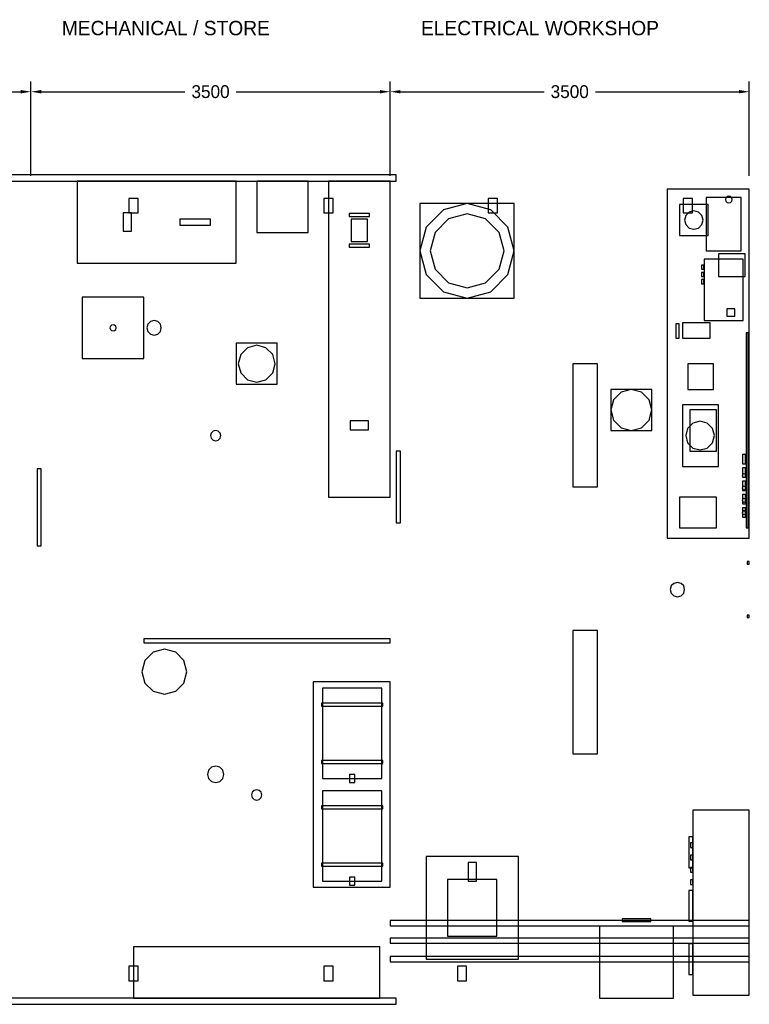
# Model space of a CAD drawing. Header units: millimetres. Extents: x 7000 to 26000, y -5549 to 5552.
# Tile 3 of 3: x 18890 to 26000, y -4040 to 5552. Entities that reach past the tile are written whole.
import ezdxf

# ---------------------------------------------------------------- set-up
doc = ezdxf.new("R2010")
doc.units = ezdxf.units.MM
for name, color, linetype in [('DIMENSIONS', 7, 'Continuous'), ('EQUIPMENT', 3, 'Continuous'), ('STRUCTURE', 8, 'Continuous'), ('TEXT', 7, 'Continuous')]:
    doc.layers.add(name, color=color, linetype=linetype)
doc.dimstyles.get("Standard").update_dxf_attribs({"dimtxt": 2.5, "dimasz": 2.5, "dimexe": 1.25, "dimexo": 0.625, "dimtad": 1, "dimcen": 2.5, "dimazin": 3, "dimtfac": 1, "dimtmove": 0, "dimatfit": 3})

# ---------------------------------------------------------------- blocks, each defined once
blk = doc.blocks.new('_CLOSEDFILLED')
at = {"color": 0, "linetype": 'BYBLOCK'}
blk.add_solid([(-1, 0.164), (0, 0), (-1, -0.164)], dxfattribs=at)
blk = doc.blocks.new('*D2')
for p, q in [((14000, 4030), (14000, 4950)), ((19000, 4030), (19000, 4950)), ((14100, 4850), (16250, 4850)), ((16750, 4850), (18900, 4850))]:
    blk.add_line(p, q)
at = {"layer": 'Defpoints'}
for p in [(14000, 4850), (14000, 3980), (19000, 3980)]:
    blk.add_point(p, dxfattribs=at)
at = {"layer": 'DIMENSIONS', "xscale": 100, "yscale": 100, "rotation": 180}
blk.add_blockref('_CLOSEDFILLED', (14000, 4850), dxfattribs=at)
at = {"layer": 'DIMENSIONS', "xscale": 100, "yscale": 100}
blk.add_blockref('_CLOSEDFILLED', (19000, 4850), dxfattribs=at)
at = {"layer": 'DIMENSIONS', "insert": (16500, 4850), "char_height": 125, "attachment_point": 5}
blk.add_mtext('5000', dxfattribs=at)
blk = doc.blocks.new('*D3')
for p, q in [((19000, 4030), (19000, 4950)), ((22500, 4030), (22500, 4950)), ((19100, 4850), (20500, 4850)), ((21000, 4850), (22400, 4850))]:
    blk.add_line(p, q)
at = {"layer": 'Defpoints'}
for p in [(19000, 4850), (19000, 3980), (22500, 3980)]:
    blk.add_point(p, dxfattribs=at)
at = {"layer": 'DIMENSIONS', "xscale": 100, "yscale": 100, "rotation": 180}
blk.add_blockref('_CLOSEDFILLED', (19000, 4850), dxfattribs=at)
at = {"layer": 'DIMENSIONS', "xscale": 100, "yscale": 100}
blk.add_blockref('_CLOSEDFILLED', (22500, 4850), dxfattribs=at)
at = {"layer": 'DIMENSIONS', "insert": (20750, 4850), "char_height": 125, "attachment_point": 5}
blk.add_mtext('3500', dxfattribs=at)
blk = doc.blocks.new('*D4')
for p, q in [((22500, 4030), (22500, 4950)), ((26000, 4030), (26000, 4950)), ((22600, 4850), (24000, 4850)), ((24500, 4850), (25900, 4850))]:
    blk.add_line(p, q)
at = {"layer": 'Defpoints'}
for p in [(22500, 4850), (22500, 3980), (26000, 3980)]:
    blk.add_point(p, dxfattribs=at)
at = {"layer": 'DIMENSIONS', "xscale": 100, "yscale": 100, "rotation": 180}
blk.add_blockref('_CLOSEDFILLED', (22500, 4850), dxfattribs=at)
at = {"layer": 'DIMENSIONS', "xscale": 100, "yscale": 100}
blk.add_blockref('_CLOSEDFILLED', (26000, 4850), dxfattribs=at)
at = {"layer": 'DIMENSIONS', "insert": (24250, 4850), "char_height": 125, "attachment_point": 5}
blk.add_mtext('3500', dxfattribs=at)

msp = doc.modelspace()

# ---------------------------------------------------------------- linework, layer by layer
at = {"layer": 'EQUIPMENT'}
for points in [[(19450, 3180), (21000, 3180), (21000, 3980), (19450, 3980)], [(21200, 3480), (21700, 3480), (21700, 3980), (21200, 3980)], [(21900, 900), (22500, 900), (22500, 3980), (21900, 3980)], [(25200, 500), (26000, 500), (26000, 3900), (25200, 3900)], [(20045, 3810), (19955, 3810), (19955, 3670), (20045, 3670)], [(21945, 3810), (21855, 3810), (21855, 3670), (21945, 3670)], [(22790, 2840), (23710, 2840), (23710, 3760), (22790, 3760)], [(23020, 2901.6), (23250, 2840), (23480, 2901.6), (23648.4, 3070), (23710, 3300), (23648.4, 3530), (23480, 3698.4), (23250, 3760), (23020, 3698.4), (22851.6, 3530), (22790, 3300), (22851.6, 3070)], [(23020, 2901.6), (23250, 2840), (23480, 2901.6), (23648.4, 3070), (23710, 3300), (23648.4, 3530), (23480, 3698.4), (23250, 3760), (23020, 3698.4), (22851.6, 3530), (22790, 3300), (22851.6, 3070)], [(23545, 3810), (23455, 3810), (23455, 3670), (23545, 3670)], [(25320, 3450), (25600, 3450), (25600, 3750), (25320, 3750)], [(25445, 3810), (25355, 3810), (25355, 3670), (25445, 3670)], [(25580, 3300), (25920, 3300), (25920, 3820), (25580, 3820)], [(25767, 3800), (25771.4, 3783.5), (25783.5, 3771.4), (25800, 3767), (25816.5, 3771.4), (25828.6, 3783.5), (25833, 3800), (25828.6, 3816.5), (25816.5, 3828.6), (25800, 3833), (25783.5, 3828.6), (25771.4, 3816.5)], [(19980, 3670), (19900, 3670), (19900, 3490), (19980, 3490)], [(22300, 3665), (22100, 3665), (22100, 3635), (22300, 3635)], [(22890, 3300), (22938.2, 3120), (23070, 2988.2), (23250, 2940), (23430, 2988.2), (23561.8, 3120), (23610, 3300), (23561.8, 3480), (23430, 3611.8), (23250, 3660), (23070, 3611.8), (22938.2, 3480)], [(25460, 3690), (25415, 3677.9), (25382.1, 3645), (25370, 3600), (25382.1, 3555), (25415, 3522.1), (25460, 3510), (25505, 3522.1), (25537.9, 3555), (25550, 3600), (25537.9, 3645), (25505, 3677.9)], [(20750, 3610), (20450, 3610), (20450, 3550), (20750, 3550)], [(22280, 3610), (22120, 3610), (22120, 3390), (22280, 3390)], [(22300, 3365), (22100, 3365), (22100, 3335), (22300, 3335)], [(25700, 3050), (25960, 3050), (25960, 3270), (25700, 3270)], [(25560, 2620), (25940, 2620), (25940, 3220), (25560, 3220)], [(25557.5, 3160), (25532.5, 3160), (25532.5, 3120), (25557.5, 3120)], [(25557.5, 3160), (25532.5, 3160), (25532.5, 3120), (25557.5, 3120)], [(25557.5, 3090), (25532.5, 3090), (25532.5, 3050), (25557.5, 3050)], [(25557.5, 3090), (25532.5, 3090), (25532.5, 3050), (25557.5, 3050)], [(25557.5, 3020), (25532.5, 3020), (25532.5, 2980), (25557.5, 2980)], [(25557.5, 3020), (25532.5, 3020), (25532.5, 2980), (25557.5, 2980)], [(19500, 2250), (20100, 2250), (20100, 2850), (19500, 2850)], [(25860, 2735), (25780, 2735), (25780, 2665), (25860, 2665)], [(20130, 2550), (20139.4, 2515), (20165, 2489.4), (20200, 2480), (20235, 2489.4), (20260.6, 2515), (20270, 2550), (20260.6, 2585), (20235, 2610.6), (20200, 2620), (20165, 2610.6), (20139.4, 2585)], [(25315, 2590), (25285, 2590), (25285, 2450), (25315, 2450)], [(25350, 2450), (25620, 2450), (25620, 2600), (25350, 2600)], [(19770, 2550), (19774, 2535), (19785, 2524), (19800, 2520), (19815, 2524), (19826, 2535), (19830, 2550), (19826, 2565), (19815, 2576), (19800, 2580), (19785, 2576), (19774, 2565)], [(25968, 600), (25988, 600), (25988, 2500), (25968, 2500)], [(21000, 2000), (21400, 2000), (21400, 2400), (21000, 2400)], [(21200, 2380), (21110, 2355.9), (21044.1, 2290), (21020, 2200), (21044.1, 2110), (21110, 2044.1), (21200, 2020), (21290, 2044.1), (21355.9, 2110), (21380, 2200), (21355.9, 2290), (21290, 2355.9)], [(24280, 1000), (24520, 1000), (24520, 2200), (24280, 2200)], [(25400, 1950), (25650, 1950), (25650, 2200), (25400, 2200)], [(24650, 1550), (25050, 1550), (25050, 1950), (24650, 1950)], [(24750, 1576.8), (24850, 1550), (24950, 1576.8), (25023.2, 1650), (25050, 1750), (25023.2, 1850), (24950, 1923.2), (24850, 1950), (24750, 1923.2), (24676.8, 1850), (24650, 1750), (24676.8, 1650)], [(25350, 1200), (25700, 1200), (25700, 1800), (25350, 1800)], [(25420, 1350), (25680, 1350), (25680, 1750), (25420, 1750)], [(22290, 1645), (22110, 1645), (22110, 1555), (22290, 1555)], [(25380, 1500), (25398.8, 1430), (25450, 1378.8), (25520, 1360), (25590, 1378.8), (25641.2, 1430), (25660, 1500), (25641.2, 1570), (25590, 1621.2), (25520, 1640), (25450, 1621.2), (25398.8, 1570)], [(20750, 1500), (20756.7, 1475), (20775, 1456.7), (20800, 1450), (20825, 1456.7), (20843.3, 1475), (20850, 1500), (20843.3, 1525), (20825, 1543.3), (20800, 1550), (20775, 1543.3), (20756.7, 1525)], [(22560, 650), (22600, 650), (22600, 1350), (22560, 1350)], [(25963, 1315), (25933, 1315), (25933, 1225), (25963, 1225)], [(19060, 425), (19100, 425), (19100, 1175), (19060, 1175)], [(25963, 1185), (25933, 1185), (25933, 1095), (25963, 1095)], [(25948, 1128), (25939, 1125.6), (25932.4, 1119), (25930, 1110), (25932.4, 1101), (25939, 1094.4), (25948, 1092), (25957, 1094.4), (25963.6, 1101), (25966, 1110), (25963.6, 1119), (25957, 1125.6)], [(25930, 990), (25932.4, 981), (25939, 974.4), (25948, 972), (25957, 974.4), (25963.6, 981), (25966, 990), (25963.6, 999), (25957, 1005.6), (25948, 1008), (25939, 1005.6), (25932.4, 999)], [(25963, 1055), (25933, 1055), (25933, 965), (25963, 965)], [(25320, 600), (25680, 600), (25680, 900), (25320, 900)], [(25930, 870), (25932.4, 861), (25939, 854.4), (25948, 852), (25957, 854.4), (25963.6, 861), (25966, 870), (25963.6, 879), (25957, 885.6), (25948, 888), (25939, 885.6), (25932.4, 879)], [(25963, 925), (25933, 925), (25933, 835), (25963, 835)], [(25930, 750), (25932.4, 741), (25939, 734.4), (25948, 732), (25957, 734.4), (25963.6, 741), (25966, 750), (25963.6, 759), (25957, 765.6), (25948, 768), (25939, 765.6), (25932.4, 759)], [(25963, 795), (25933, 795), (25933, 705), (25963, 705)], [(25998, 272), (25978, 272), (25978, 248), (25998, 248)], [(25998, 272), (25978, 272), (25978, 248), (25998, 248)], [(25265, -60.6), (25300, -70), (25335, -60.6), (25360.6, -35), (25370, 0), (25360.6, 35), (25335, 60.6), (25300, 70), (25265, 60.6), (25239.4, 35), (25230, 0), (25239.4, -35)], [(25998, -248), (25978, -248), (25978, -272), (25998, -272)], [(25998, -248), (25978, -248), (25978, -272), (25998, -272)], [(24280, -1600), (24520, -1600), (24520, -400), (24280, -400)], [(20190, -990.5), (20300, -1020), (20410, -990.5), (20490.5, -910), (20520, -800), (20490.5, -690), (20410, -609.5), (20300, -580), (20190, -609.5), (20109.5, -690), (20080, -800), (20109.5, -910)], [(21750, -2900), (22500, -2900), (22500, -900), (21750, -900)], [(22420, -960), (21840, -960), (21840, -1840), (22420, -1840)], [(22430, -1105), (21830, -1105), (21830, -1135), (22430, -1135)], [(20760, -1869.3), (20800, -1880), (20840, -1869.3), (20869.3, -1840), (20880, -1800), (20869.3, -1760), (20840, -1730.7), (20800, -1720), (20760, -1730.7), (20730.7, -1760), (20720, -1800), (20730.7, -1840)], [(22430, -1665), (21830, -1665), (21830, -1695), (22430, -1695)], [(22155, -1800), (22105, -1800), (22105, -1880), (22155, -1880)], [(21175, -2043.3), (21200, -2050), (21225, -2043.3), (21243.3, -2025), (21250, -2000), (21243.3, -1975), (21225, -1956.7), (21200, -1950), (21175, -1956.7), (21156.7, -1975), (21150, -2000), (21156.7, -2025)], [(22420, -1960), (21840, -1960), (21840, -2840), (22420, -2840)], [(22430, -2105), (21830, -2105), (21830, -2135), (22430, -2135)], [(25450, -3950), (26000, -3950), (26000, -2150), (25450, -2150)], [(25410, -2710), (25450, -2710), (25450, -2410), (25410, -2410)], [(25448, -2468), (25428, -2468), (25428, -2512), (25448, -2512)], [(25448, -2588), (25428, -2588), (25428, -2632), (25448, -2632)], [(22430, -2665), (21830, -2665), (21830, -2695), (22430, -2695)], [(22850, -3600), (23750, -3600), (23750, -2600), (22850, -2600)], [(23340, -2660), (23260, -2660), (23260, -2840), (23340, -2840)], [(25448, -2708), (25428, -2708), (25428, -2752), (25448, -2752)], [(22155, -2800), (22105, -2800), (22105, -2880), (22155, -2880)], [(23540, -2825), (23060, -2825), (23060, -3375), (23540, -3375)], [(25448, -2828), (25428, -2828), (25428, -2872), (25448, -2872)], [(25410, -3230), (25450, -3230), (25450, -2930), (25410, -2930)], [(26000, -3225), (22500, -3225), (22500, -3275), (26000, -3275)], [(25040, -3207.5), (24760, -3207.5), (24760, -3232.5), (25040, -3232.5)], [(26000, -3395), (22500, -3395), (22500, -3445), (26000, -3445)], [(25410, -3750), (25450, -3750), (25450, -3450), (25410, -3450)], [(20000, -3980), (22400, -3980), (22400, -3480), (20000, -3480)], [(26000, -3575), (22500, -3575), (22500, -3625), (26000, -3625)], [(20045, -3670), (19955, -3670), (19955, -3810), (20045, -3810)], [(21945, -3670), (21855, -3670), (21855, -3810), (21945, -3810)], [(23245, -3670), (23155, -3670), (23155, -3810), (23245, -3810)]]:
    msp.add_lwpolyline(points, close=True, dxfattribs=at)
at = {"layer": 'STRUCTURE'}
for points in [[(14000, 3980), (22560, 3980), (22560, 4040), (14000, 4040)], [(20100, -520), (22500, -520), (22500, -480), (20100, -480)], [(24540, -3980), (25260, -3980), (25260, -3280), (24540, -3280)], [(14000, -4040), (22560, -4040), (22560, -3980), (14000, -3980)]]:
    msp.add_lwpolyline(points, close=True, dxfattribs=at)

# ---------------------------------------------------------------- texts
at = {"layer": 'TEXT'}
for s, p in [('MECHANICAL / STORE', (19300, 5400)), ('ELECTRICAL WORKSHOP', (22800, 5400))]:
    msp.add_text(s, height=140, dxfattribs=at).set_placement(p)

# ---------------------------------------------------------------- dimensions: what is measured, and where the dimension line sits
at = {"layer": 'DIMENSIONS'}
for base, p1, p2, picture, middle in [((14000, 4850), (14000, 3980), (19000, 3980), '*D2', (16500, 4850)), ((19000, 4850), (19000, 3980), (22500, 3980), '*D3', (20750, 4850)), ((22500, 4850), (22500, 3980), (26000, 3980), '*D4', (24250, 4850))]:
    dim = msp.add_linear_dim(base=base, p1=p1, p2=p2, dimstyle='Standard', override={"dimtxt": 125, "dimasz": 100, "dimexe": 100, "dimexo": 50, "dimgap": 40, "dimdec": 0}, dxfattribs=at)
    dim.commit()
    dim.dimension.update_dxf_attribs({"geometry": picture, "text_midpoint": middle})

doc.saveas('drawing.dxf')
